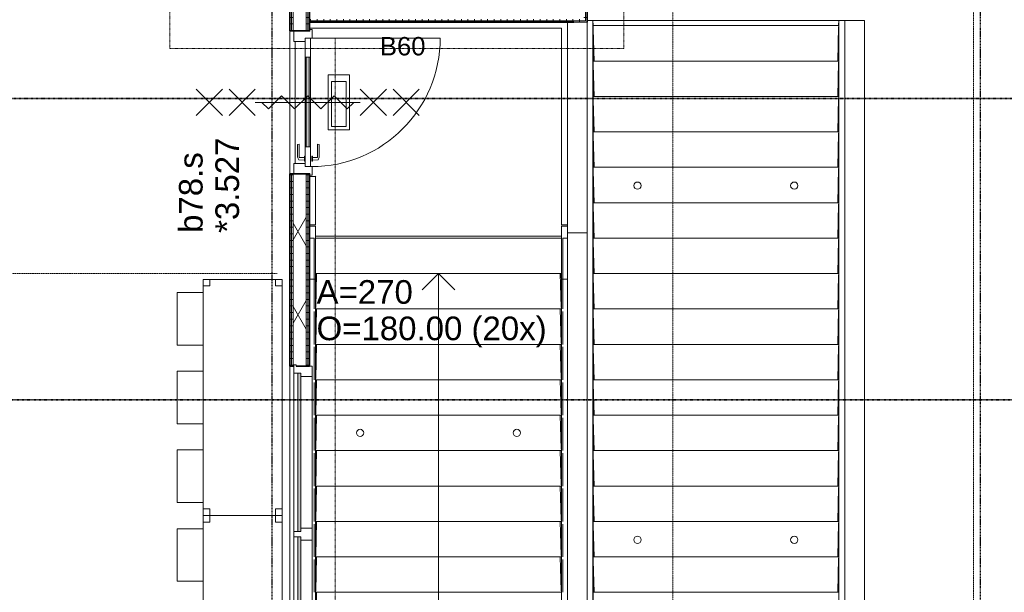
# Model space of a CAD drawing. Header units: millimetres. Extents: x -80560 to 110805, y -11020 to 52719.
# Tile 97 of 145: x 49170 to 56676, y 27730 to 32095. Entities that reach past the tile are written whole.
import ezdxf

# ---------------------------------------------------------------- set-up
doc = ezdxf.new("R2010")
doc.units = ezdxf.units.MM
for name, pattern in [('CENTER2', [20, 8, -4, 4, -4]), ('DASHDOT2', [8, 4, -2, 0, -2]), ('DASHED2', [6, 4, -2]), ('DASHED2-1', [3, 2, -1])]:
    doc.linetypes.add(name, pattern=pattern)
for name, color, linetype, lineweight in [('A-ANNO-NOTE', 131, 'Continuous', 18), ('A-AREA', 32, 'DASHED2', 18), ('A-DETL-GENF', 92, 'Continuous', 18), ('A-DETL-MBND', 5, 'Continuous', 18), ('A-DOOR', 31, 'Continuous', 18), ('A-FLOR', 192, 'Continuous', 18), ('A-FLOR-OVHD', 1, 'DASHED2-1', 18), ('A-GENM', 13, 'Continuous', 18), ('A-GLAZ', 151, 'Continuous', 18), ('A-GLAZ-IDEN', 152, 'Continuous', 18), ('A-WALL', 113, 'Continuous', 35), ('A-WALL-PATT', 111, 'Continuous', 35), ('G-ANNO-SYMB', 111, 'Continuous', 9), ('I-FURN', 30, 'Continuous', 18), ('I-WALL', 2, 'Continuous', 18), ('S-GRID', 1, 'Continuous', 9), ('S-STRS', 31, 'Continuous', 18), ('S-STRS-ANNO', 31, 'Continuous', 18), ('S-STRS-IDEN', 31, 'Continuous', 18)]:
    doc.layers.add(name, color=color, linetype=linetype, lineweight=lineweight)
doc.styles.add('Arial', font='arial.ttf', dxfattribs={"height": 180})
doc.styles.add('Arial_1', font='arial.ttf', dxfattribs={"height": 140})
pattern_1 = [(180, (51379.82, 27762.5), (-9e-14, -50), [])]
pattern_2 = [(0, (53394.82, 33612.5), (0, 50), [])]
pattern_3 = [(270, (52387.32, 32175), (50, 3e-15), [])]

# ---------------------------------------------------------------- blocks, each defined once
blk = doc.blocks.new('19112_SW_LeonardoCollege_R2020_rvt-1-DO_03 derde verdieping')
at = {"layer": 'A-FLOR', "color": 250, "lineweight": 9}
for p, q in [((26375, 31930), (26375, 31000)), ((26530, 30445.1), (28405, 30445.1))]:
    blk.add_line(p, q, dxfattribs=at)
blk = doc.blocks.new('MB 23_10 Spijkerflensplaat - M 24 Kunststof 10mm verdiept-1849717-DO_03 derde verdieping')
at = {"layer": 'A-DETL-MBND', "color": 191, "lineweight": 9}
for start, end in [(0, 180), (180, 0)]:
    blk.add_arc((0, 0), 27.5, start, end, dxfattribs=at)
blk = doc.blocks.new('95251-Leonardo College Leiden_rvt-1-DO_03 derde verdieping')
at = {"layer": 'A-DETL-MBND', "color": 191, "lineweight": 9}
for p, q in [((28600, 32090), (28645, 32090)), ((28645, 32090), (28646.9, 32050)), ((30520, 32090), (28645, 32090)), ((28645, 32090), (28646.9, 32050)), ((28645, 26962.7), (28645, 32090)), ((30518.1, 32050), (30520, 32090)), ((30518.1, 32050), (30520, 32090)), ((30520, 32090), (30565, 32090)), ((30520, 32090), (30520, 26962.7)), ((30518.1, 32050), (28647.5, 32050)), ((28647.5, 32020.2), (28653.8, 31780)), ((30511.2, 31780), (30518, 32040)), ((30517.9, 31780), (28647.5, 31780)), ((30511.2, 31510), (30518, 31770)), ((28647.5, 31750.2), (28653.8, 31510)), ((30517.9, 31510), (28647.5, 31510)), ((28647.5, 31480.2), (28653.8, 31240)), ((30511.2, 31240), (30518, 31500)), ((30517.9, 31240), (28647.5, 31240)), ((30511.2, 30970), (30518, 31230)), ((28647.5, 31210.2), (28653.8, 30970)), ((30517.9, 30970), (28647.5, 30970)), ((28647.5, 30940.2), (28653.8, 30700)), ((30511.2, 30700), (30518, 30960)), ((30517.9, 30700), (28647.5, 30700)), ((28647.5, 30670.2), (28653.8, 30430)), ((30511.2, 30430), (30518, 30690)), ((30517.9, 30430), (28647.5, 30430)), ((28647.5, 30400.2), (28653.8, 30160)), ((30511.2, 30160), (30518, 30420)), ((30517.9, 30160), (28647.5, 30160)), ((28647.5, 30130.2), (28653.8, 29890)), ((30511.2, 29890), (30518, 30150)), ((30517.9, 29890), (28647.5, 29890)), ((30511.2, 29620), (30518, 29880)), ((28647.5, 29860.2), (28653.8, 29620)), ((30517.9, 29620), (28647.5, 29620)), ((28647.5, 29590.2), (28653.8, 29350)), ((30511.2, 29350), (30518, 29610)), ((30517.9, 29350), (28647.5, 29350)), ((28647.5, 29320.2), (28653.8, 29080)), ((30511.2, 29080), (30518, 29340)), ((30517.9, 29080), (28647.5, 29080)), ((28647.5, 29050.2), (28653.8, 28810)), ((30511.2, 28810), (30518, 29070)), ((30517.9, 28810), (28647.5, 28810)), ((28647.5, 28780.2), (28653.8, 28540)), ((30511.2, 28540), (30518, 28800)), ((30517.9, 28540), (28647.5, 28540)), ((30511.2, 28270), (30518, 28530)), ((28647.5, 28510.2), (28653.8, 28270)), ((30517.9, 28270), (28647.5, 28270)), ((28647.5, 28240.2), (28653.8, 28000)), ((30511.2, 28000), (30518, 28260)), ((30517.9, 28000), (28647.5, 28000)), ((28647.5, 27970.2), (28653.8, 27730)), ((30511.2, 27730), (30518, 27990)), ((30517.9, 27730), (28647.5, 27730))]:
    blk.add_line(p, q, dxfattribs=at)
for centre, start, end in [((28985, 30830), 0, 180), ((30180, 30830), 0, 180), ((28985, 30830), 180, 0), ((30180, 30830), 180, 0), ((28985, 28130), 0, 180), ((30180, 28130), 0, 180), ((28985, 28130), 180, 0), ((30180, 28130), 180, 0)]:
    blk.add_arc(centre, 27.5, start, end, dxfattribs=at)
at = {"layer": 'A-GENM', "color": 170, "lineweight": 9}
for p, q in [((26485, 32030), (28405, 32030)), ((28405, 32030), (28402.3, 32027.3)), ((28405, 32030), (28405, 30530)), ((26530, 30900), (26485, 30900)), ((26532.7, 30902.7), (26530, 30900)), ((26530, 30900), (26530, 30530)), ((26530, 30530), (26485, 30530)), ((26485, 30520), (26530, 30520)), ((26532.7, 30530), (26530, 30530)), ((26530, 30520), (26530.7, 30520)), ((26530, 30117.3), (26530, 30520)), ((28405, 30530), (28402.3, 30530)), ((28404.3, 30520), (28405, 30520)), ((28450, 30530), (28405, 30530)), ((28405, 30520), (28450, 30520)), ((28405, 30520), (28405, 30117.3)), ((26530.7, 30445.1), (26530.7, 30170)), ((28404.3, 30170), (28404.3, 30445.1)), ((26530, 30117.3), (26485, 30117.3)), ((26536.7, 30160), (26530, 30117.3)), ((26530, 24990), (26530, 30117.3)), ((26531.2, 30160), (28403.8, 30160)), ((26538.8, 30160), (26532, 29900)), ((28403, 29900), (28396.2, 30160)), ((28405, 30117.3), (28398.3, 30160)), ((28450, 30117.3), (28405, 30117.3)), ((28405, 30117.3), (28405, 24990)), ((26538.8, 29890), (26532, 29630)), ((26532.1, 29890), (28402.9, 29890)), ((28403, 29630), (28396.2, 29890)), ((26538.8, 29620), (26532, 29360)), ((26532.1, 29620), (28402.9, 29620)), ((28403, 29360), (28396.2, 29620)), ((26538.8, 29350), (26532, 29090)), ((26532.1, 29350), (28402.9, 29350)), ((28403, 29090), (28396.2, 29350)), ((26538.8, 29080), (26532, 28820)), ((26532.1, 29080), (28402.9, 29080)), ((28403, 28820), (28396.2, 29080)), ((26538.8, 28810), (26532, 28550)), ((26532.1, 28810), (28402.9, 28810)), ((28403, 28550), (28396.2, 28810)), ((26538.8, 28540), (26532, 28280)), ((26532.1, 28540), (28402.9, 28540)), ((28403, 28280), (28396.2, 28540)), ((26538.8, 28270), (26532, 28010)), ((26532.1, 28270), (28402.9, 28270)), ((28403, 28010), (28396.2, 28270)), ((26538.8, 28000), (26532, 27740)), ((26532.1, 28000), (28402.9, 28000)), ((28403, 27740), (28396.2, 28000)), ((26538.8, 27730), (26532, 27470)), ((26532.1, 27730), (28402.9, 27730))]:
    blk.add_line(p, q, dxfattribs=at)
for centre, start, end in [((26870, 28945), 0, 180), ((26870, 28945), 180, 0), ((28065, 28945), 0, 180), ((28065, 28945), 180, 0)]:
    blk.add_arc(centre, 27.5, start, end, dxfattribs=at)
at = {"color": 191, "lineweight": 9, "rotation": 180}
for p in [(26870, 28945), (28065, 28945)]:
    blk.add_blockref('MB 23_10 Spijkerflensplaat - M 24 Kunststof 10mm verdiept-1849717-DO_03 derde verdieping', p, dxfattribs=at)
blk = doc.blocks.new('Precast Stair - ___-33046600-DO_03 derde verdieping')
at = {"layer": 'A-DETL-MBND'}
for p, q in [((28645, 32050), (28647.5, 32050)), ((28647.5, 26650), (28647.5, 32050)), ((28600, 26650), (28647.5, 26650))]:
    blk.add_line(p, q, dxfattribs=at)
blk = doc.blocks.new('Precast Stair - ___-30551201-DO_03 derde verdieping')
at = {"layer": 'A-DETL-MBND'}
for p, q in [((30518.3, 32050), (28647.5, 32050)), ((30518.3, 31780), (28647.5, 31780)), ((30518.3, 31510), (28647.5, 31510)), ((30518.3, 31240), (28647.5, 31240)), ((30518.3, 30970), (28647.5, 30970)), ((30518.3, 30700), (28647.5, 30700)), ((30518.3, 30430), (28647.5, 30430)), ((30518.3, 30160), (28647.5, 30160)), ((30518.3, 29890), (28647.5, 29890)), ((30518.3, 29620), (28647.5, 29620)), ((30518.3, 29350), (28647.5, 29350)), ((30518.3, 29080), (28647.5, 29080)), ((30518.3, 28810), (28647.5, 28810)), ((30518.3, 28540), (28647.5, 28540)), ((30518.3, 28270), (28647.5, 28270)), ((30518.3, 28000), (28647.5, 28000)), ((30518.3, 27730), (28647.5, 27730)), ((30518.3, 27460), (28647.5, 27460)), ((30518.3, 27190), (28647.5, 27190)), ((30518.3, 26920), (28647.5, 26920)), ((28647.5, 26650), (30520, 26650))]:
    blk.add_line(p, q, dxfattribs=at)
blk = doc.blocks.new('70_EHA_GEN_Aula tables - 70_EHA_GEN_workplaces tables-30443826-DO_03 derde verdieping')
at = {"layer": 'I-FURN'}
for p, q in [((-800, 500), (-400, 500)), ((-800, 300), (-800, 500)), ((-400, 500), (-400, 300)), ((-200, 500), (200, 500)), ((-200, 300), (-200, 500)), ((200, 500), (200, 300)), ((400, 500), (400, 300)), ((800, 500), (400, 500)), ((800, 300), (800, 500)), ((-850, 300), (-900, 300)), ((-900, 300), (-900, 250)), ((-900, 250), (-900, 300)), ((-900, 300), (-850, 300)), ((900, 300), (-900, 300)), ((-900, 300), (-900, -300)), ((-900, -300), (-900, 300)), ((-900, 300), (900, 300)), ((-900, 250), (-850, 250)), ((-850, 250), (-900, 250)), ((-850, 250), (-850, 300)), ((-850, 300), (-850, 250)), ((900, 300), (850, 300)), ((850, 300), (850, 250)), ((850, 250), (850, 300)), ((850, 300), (900, 300)), ((850, 250), (900, 250)), ((900, 250), (850, 250)), ((900, 250), (900, 300)), ((900, 300), (900, 250)), ((900, -300), (900, 300)), ((900, 300), (900, -300)), ((-850, -250), (-900, -250)), ((-900, -250), (-900, -300)), ((-900, -300), (-900, -250)), ((-900, -250), (-850, -250)), ((-900, -300), (-850, -300)), ((-850, -300), (-900, -300)), ((-900, -300), (900, -300)), ((900, -300), (-900, -300)), ((-850, -300), (-850, -250)), ((-850, -250), (-850, -300)), ((900, -250), (850, -250)), ((850, -250), (850, -300)), ((850, -300), (850, -250)), ((850, -250), (900, -250)), ((850, -300), (900, -300)), ((900, -300), (850, -300)), ((900, -300), (900, -250)), ((900, -250), (900, -300))]:
    blk.add_line(p, q, dxfattribs=at)
blk = doc.blocks.new('32_n3o_deur_enkel - 90x139_25_K_980_2590x1110_glasdeur_60zs-34198934-DO_03 derde verdieping')
at = {"layer": 'A-GLAZ'}
for p, q in [((-545, 44), (-465, 44)), ((-543, 27), (-545, 27)), ((-543, -78), (-543, 27)), ((-465, 44), (-465, -41)), ((465, 44), (545, 44)), ((465, -41), (465, 44)), ((543, 27), (543, -78)), ((545, 27), (543, 27)), ((-555, -78), (-543, -78)), ((-555, -95), (-555, -78)), ((-490, -95), (-555, -95)), ((-490, -81), (-490, -95)), ((490, -95), (490, -81)), ((555, -95), (490, -95)), ((543, -78), (555, -78)), ((555, -78), (555, -95))]:
    blk.add_line(p, q, dxfattribs=at)
blk = doc.blocks.new('30_n3o_deur_glasstrook - 40mm_draai_60min_zs_LS-33469069-DO_03 derde verdieping')
at = {"layer": 'A-DOOR'}
blk.add_hatch(color=256, dxfattribs=at).paths.add_polyline_path([(-830, -32), (-146, -32), (-146, -8), (-830, -8)], flags=0)
for p, q in [((-146, 0), (0, 0)), ((0, 0), (0, -40)), ((-980, 0), (-830, 0)), ((-980, -40), (-980, 0)), ((-830, -40), (-980, -40)), ((-830, 0), (-830, -40)), ((-146, 0), (-830, 0)), ((-830, -8), (-146, -8)), ((-830, -32), (-830, -8)), ((-146, -32), (-830, -32)), ((-830, -40), (-146, -40)), ((-146, -40), (-146, 0)), ((-146, -8), (-146, -32)), ((0, -40), (-146, -40)), ((-281.2, -175), (-698.8, -175)), ((-698.8, -175), (-698.8, -338.3)), ((-331.2, -200), (-673.8, -200)), ((-673.8, -200), (-673.8, -314)), ((-331.2, -314), (-331.2, -200)), ((-281.2, -338.3), (-281.2, -175)), ((-698.8, -338.3), (-281.2, -338.3)), ((-673.8, -314), (-331.2, -314))]:
    blk.add_line(p, q, dxfattribs=at)
blk = doc.blocks.new('30_n3o_beslag_deurkruk_met_schild - std-887349-DO_03 derde verdieping')
at = {"layer": 'A-DOOR'}
for p, q in [((18.5, 5), (-18.5, 5)), ((-18.5, 5), (-18.5, 0)), ((-10, 5), (-7.8, 48.4)), ((-7.8, 48.4), (12.7, 58)), ((8.3, 39.7), (10, 5)), ((12.7, 58), (108, 58)), ((111, 45), (13.3, 45)), ((18.5, 0), (18.5, 5)), ((108, 58), (111, 45))]:
    blk.add_line(p, q, dxfattribs=at)
at = {"layer": 'A-DOOR', "flags": 128}
blk.add_lwpolyline([(13.3, 45), (11.3, 44.6), (9.6, 43.4), (8.6, 41.7), (8.3, 39.7)], dxfattribs=at)
blk = doc.blocks.new('30_n3o_beslag_deurkruk_met_schild - std-V215-DO_03 derde verdieping')
at = {"layer": 'A-DOOR'}
for p, q in [((18.5, 0), (-18.5, 0)), ((-18.5, 0), (-18.5, -5)), ((18.5, -5), (18.5, 0)), ((-18.5, -5), (18.5, -5)), ((-7.8, -48.4), (-10, -5)), ((12.7, -58), (-7.8, -48.4)), ((10, -5), (8.3, -39.7)), ((108, -58), (12.7, -58)), ((13.3, -45), (111, -45)), ((111, -45), (108, -58))]:
    blk.add_line(p, q, dxfattribs=at)
at = {"layer": 'A-DOOR', "flags": 128}
blk.add_lwpolyline([(8.3, -39.7), (8.6, -41.7), (9.6, -43.4), (11.3, -44.6), (13.3, -45)], dxfattribs=at)
blk = doc.blocks.new('00_n3o_symbool_swingangle - std-33372925-DO_03 derde verdieping')
at = {"layer": 'A-DOOR'}
blk.add_line((-415, 10), (-415, 990), dxfattribs=at)
blk.add_arc((-415, 10), 980, 360, 90, dxfattribs=at)
blk = doc.blocks.new('32_n3o_raam_h1xb4 - 90x139_25_M_1740x5080-33466108-DO_03 derde verdieping')
at = {"layer": 'A-GLAZ'}
for p, q in [((-2540, 45), (-2540, 28)), ((-2475, 45), (-2540, 45)), ((-2540, 28), (-2528, 28)), ((-2528, 28), (-2528, -94)), ((-2475, 15), (-2475, 45)), ((-2475, 45), (-1268, 45)), ((-1228, 45), (-1268, 45)), ((-1268, 45), (-1268, 15)), ((-1228, 15), (-1228, 45)), ((-1228, 45), (-20, 45)), ((20, 45), (-20, 45)), ((-20, 45), (-20, 15)), ((20, 15), (20, 45)), ((20, 45), (1228, 45)), ((1268, 45), (1228, 45)), ((1228, 45), (1228, 15)), ((1268, 15), (1268, 45)), ((1268, 45), (2475, 45)), ((2540, 45), (2475, 45)), ((2475, 45), (2475, 15)), ((2528, -94), (2528, 28)), ((2528, 28), (2540, 28)), ((2540, 28), (2540, 45)), ((-2450, -94), (-2450, -9)), ((-1293, -9), (-1293, -94)), ((-1203, -94), (-1203, -9)), ((-45, -9), (-45, -94)), ((45, -94), (45, -9)), ((1203, -9), (1203, -94)), ((1293, -94), (1293, -9)), ((2450, -9), (2450, -94)), ((-2528, -94), (-2450, -94)), ((-1293, -94), (-2450, -94)), ((-1293, -94), (-1203, -94)), ((-45, -94), (-1203, -94)), ((-45, -94), (45, -94)), ((1203, -94), (45, -94)), ((1203, -94), (1293, -94)), ((2450, -94), (1293, -94)), ((2450, -94), (2528, -94))]:
    blk.add_line(p, q, dxfattribs=at)
blk = doc.blocks.new('30_n3o_raam_vast - 24mm_60min-33018458-DO_03 derde verdieping')
at = {"layer": 'A-DOOR'}
blk.add_hatch(color=256, dxfattribs=at).paths.add_polyline_path([(-1021, 24), (-1207, 24), (-1207, 0), (0, 0), (0, 24), (-433.7, 24)], flags=0)
for p, q in [((0, 24), (-1207, 24)), ((-1207, 24), (-1207, 0)), ((-1207, 0), (0, 0)), ((0, 0), (0, 24))]:
    blk.add_line(p, q, dxfattribs=at)
blk = doc.blocks.new('30_n3o_raam_vast - 24mm_60min-33018468-DO_03 derde verdieping')
at = {"layer": 'A-DOOR'}
blk.add_hatch(color=256, dxfattribs=at).paths.add_polyline_path([(-1208, 24), (-1208, 0), (0, 0), (0, 24), (-875.4, 24)], flags=0)
for p, q in [((0, 24), (-1208, 24)), ((-1208, 24), (-1208, 0)), ((-1208, 0), (0, 0)), ((0, 0), (0, 24))]:
    blk.add_line(p, q, dxfattribs=at)
blk = doc.blocks.new('01_n3o_symbool_lijn_met_tekst - brandwerend_B60-32129044-DO_03 derde verdieping')
at = {"layer": 'A-DETL-GENF', "color": 3, "linetype": 'DASHDOT2'}
blk.add_line((0, 0), (8900, 0), dxfattribs=at)
blk = doc.blocks.new('01_n3o_symbool_lijn_met_tekst - brandwerend_B60-32847853-DO_03 derde verdieping')
at = {"layer": 'A-DETL-GENF', "color": 3, "linetype": 'DASHDOT2'}
blk.add_line((0, 0), (3460, 0), dxfattribs=at)
blk = doc.blocks.new('01_n3o_symbool_lijn_met_tekst - brandwerend_B60-33341475-DO_03 derde verdieping')
at = {"layer": 'A-DETL-GENF', "color": 3, "linetype": 'DASHDOT2'}
blk.add_line((0, 0), (3585, 0), dxfattribs=at)
blk = doc.blocks.new('01_n3o_symbool_lijn_met_tekst - brandwerend_B60-32507395-DO_03 derde verdieping')
at = {"layer": 'A-DETL-GENF', "color": 3, "linetype": 'DASHDOT2'}
blk.add_line((0, 0), (3505, 0), dxfattribs=at)

msp = doc.modelspace()

# ---------------------------------------------------------------- hatches: boundary and pattern name
at = {"layer": 'A-WALL-PATT', "lineweight": 18}
h = msp.add_hatch(dxfattribs=at)
h.set_pattern_fill('FP_178', color=256, angle=90, style=0, pattern_type=2)
h.set_pattern_definition(pattern_2)
h.paths.add_polyline_path([(53469.8, 32087.5), (53482.3, 32087.5), (53482.3, 35225), (53469.8, 35225), (53469.8, 32100)], flags=0)
h = msp.add_hatch(dxfattribs=at)
h.set_pattern_fill('FP_178', color=256, angle=90, style=0, pattern_type=2)
h.set_pattern_definition(pattern_2)
h.paths.add_polyline_path([(53494.8, 32075), (53494.8, 35237.5), (53482.3, 35237.5), (53482.3, 32075)], flags=0)
h = msp.add_hatch(dxfattribs=at)
h.set_pattern_fill('FP_45', color=256, angle=90, style=0, pattern_type=2)
h.set_pattern_definition(pattern_1)
h.paths.add_polyline_path([(51254.8, 22747.5), (51254.8, 24395), (51242.3, 24395), (51242.3, 22747.5)], flags=0)
h.paths.add_polyline_path([(51254.8, 29455), (51254.8, 30920), (51242.3, 30920), (51242.3, 29455)], flags=0)
h.paths.add_polyline_path([(51254.8, 32010), (51254.8, 32802.5), (51242.3, 32802.5), (51242.3, 32010)], flags=0)
h = msp.add_hatch(dxfattribs=at)
h.set_pattern_fill('FP_2', color=256, style=0, pattern_type=2)
h.set_pattern_definition([(60, (24894.82, 0), (-274.963, 158.75), []), (120, (24894.82, 0), (-274.963, -158.75), [])])
h.paths.add_polyline_path([(51354.8, 22760), (51354.8, 24395), (51276.8, 24395), (51276.8, 24385), (51259.8, 24385), (51259.8, 24395), (51254.8, 24395), (51254.8, 22760), (51280.1, 22760)], flags=0)
h.paths.add_polyline_path([(51276.8, 29455), (51354.8, 29455), (51354.8, 30920), (51254.8, 30920), (51254.8, 29455), (51259.8, 29455), (51259.8, 29465), (51276.8, 29465)], flags=0)
h.paths.add_polyline_path([(51354.8, 32010), (51354.8, 32790), (51344.8, 32790), (51344.8, 32802.5), (51254.8, 32802.5), (51254.8, 32010), (51280.1, 32010)], flags=0)
h = msp.add_hatch(dxfattribs=at)
h.set_pattern_fill('FP_45', color=256, angle=90, style=0, pattern_type=2)
h.set_pattern_definition(pattern_1)
h.paths.add_polyline_path([(51242.3, 22744), (51242.3, 24395), (51229.8, 24395), (51229.8, 22750), (51234.5, 22749.3), (51241.3, 22746.5)], flags=0)
h.paths.add_polyline_path([(51242.3, 29455), (51242.3, 30920), (51229.8, 30920), (51229.8, 29455)], flags=0)
h.paths.add_polyline_path([(51229.8, 32010), (51242.3, 32010), (51242.3, 32790), (51229.8, 32790), (51229.8, 32251)], flags=0)
h = msp.add_hatch(dxfattribs=at)
h.set_pattern_fill('FP_45', color=256, angle=90, style=0, pattern_type=2)
h.set_pattern_definition(pattern_1)
h.paths.add_polyline_path([(51354.8, 22860), (51367.3, 22860), (51367.3, 24395), (51354.8, 24395), (51354.8, 22919.6)], flags=0)
h.paths.add_polyline_path([(51354.8, 29455), (51367.3, 29455), (51367.3, 30920), (51354.8, 30920), (51354.8, 29584.9)], flags=0)
h.paths.add_polyline_path([(51367.3, 32010), (51367.3, 32790), (51354.8, 32790), (51354.8, 32010)], flags=0)
h = msp.add_hatch(dxfattribs=at)
h.set_pattern_fill('FP_45', color=256, angle=90, style=0, pattern_type=2)
h.set_pattern_definition(pattern_1)
h.paths.add_polyline_path([(51379.8, 22872.5), (51379.8, 24395), (51367.3, 24395), (51367.3, 22872.5)], flags=0)
h.paths.add_polyline_path([(51367.3, 29455), (51379.8, 29455), (51379.8, 30920), (51367.3, 30920), (51367.3, 29584.9)], flags=0)
h.paths.add_polyline_path([(51367.3, 32010), (51379.8, 32010), (51379.8, 32790), (51367.3, 32790), (51367.3, 32084.3)], flags=0)
h = msp.add_hatch(dxfattribs=at)
h.set_pattern_fill('FP_179', color=256, angle=-270, style=0, pattern_type=2)
h.set_pattern_definition(pattern_3)
h.paths.add_polyline_path([(52454.8, 32087.5), (53469.8, 32087.5), (53469.8, 32100), (51379.8, 32100), (51379.8, 32087.5), (51867.4, 32087.5)], flags=0)
h = msp.add_hatch(dxfattribs=at)
h.set_pattern_fill('FP_179', color=256, angle=-270, style=0, pattern_type=2)
h.set_pattern_definition(pattern_3)
h.paths.add_polyline_path([(53042.1, 32075), (53482.3, 32075), (53482.3, 32087.5), (51379.8, 32087.5), (51379.8, 32075), (52454.8, 32075)], flags=0)

# ---------------------------------------------------------------- linework, layer by layer
at = {"layer": 'A-ANNO-NOTE', "lineweight": 9}
for p, q in [((50515.8, 31365), (50715.8, 31565)), ((50515.8, 31565), (50715.8, 31365)), ((50765.8, 31365), (50965.8, 31565)), ((50765.8, 31565), (50965.8, 31365)), ((51965.8, 31365), (51765.8, 31565)), ((51965.8, 31565), (51765.8, 31365)), ((52215.8, 31365), (52015.8, 31565)), ((52215.8, 31565), (52015.8, 31365)), ((50965.8, 31465), (51765.8, 31465)), ((50965.8, 31465), (51765.8, 31465)), ((51065.6, 31415), (51015.5, 31465)), ((51165.6, 31515), (51065.6, 31415)), ((51265.7, 31415), (51165.6, 31515)), ((51365.8, 31515), (51265.7, 31415)), ((51365.8, 31515), (51465.9, 31415)), ((51465.9, 31415), (51566, 31515)), ((51566, 31515), (51666.1, 31415)), ((51666.1, 31415), (51716.1, 31465))]:
    msp.add_line(p, q, dxfattribs=at)
at = {"layer": 'A-AREA', "linetype": 'DASHED2-1'}
msp.add_line((51132.3, 30160), (48994.8, 30160), dxfattribs=at)
at = {"layer": 'A-DETL-MBND'}
for p, q in [((55459.8, 22904), (55459.8, 32090)), ((55459.8, 32090), (55609.8, 32090)), ((55609.8, 32090), (55609.8, 22904))]:
    msp.add_line(p, q, dxfattribs=at)
at = {"layer": 'A-FLOR'}
msp.add_line((51229.8, 30920), (51229.8, 32010), dxfattribs=at)
at = {"layer": 'A-FLOR-OVHD'}
for p, q in [((54147.8, 22960), (54147.8, 34840)), ((56441.8, 22960), (56441.8, 34840))]:
    msp.add_line(p, q, dxfattribs=at)
at = {"layer": 'A-WALL', "lineweight": 18}
for p, q in [((53482.3, 32087.5), (53482.3, 35237.5)), ((51242.3, 32802.5), (51242.3, 32010)), ((51254.8, 32802.5), (51254.8, 32010)), ((51354.8, 32790), (51354.8, 32010)), ((51367.3, 32790), (51367.3, 32010)), ((51379.8, 32087.5), (53482.3, 32087.5)), ((53482.3, 32075), (53494.8, 32075)), ((51242.3, 30920), (51242.3, 29455)), ((51254.8, 30920), (51254.8, 29455)), ((51354.8, 30920), (51354.8, 29455)), ((51367.3, 30920), (51367.3, 29455))]:
    msp.add_line(p, q, dxfattribs=at)
at = {"layer": 'A-WALL'}
for p, q in [((53494.8, 32075), (53494.8, 35250)), ((51379.8, 32075), (53394.8, 32075))]:
    msp.add_line(p, q, dxfattribs=at)
at = {"layer": 'G-ANNO-SYMB', "linetype": 'DASHDOT2', "lineweight": 35}
for p, q in [((33830, 31493.3), (90277.4, 31493.3)), ((33828.6, 29198), (90277.4, 29198))]:
    msp.add_line(p, q, dxfattribs=at)
at = {"layer": 'I-WALL', "lineweight": 35}
for p, q in [((51229.8, 32790), (51229.8, 32010)), ((51379.8, 32010), (51379.8, 32790)), ((51229.8, 32010), (51379.8, 32010)), ((51379.8, 30920), (51229.8, 30920)), ((51229.8, 30920), (51229.8, 29455)), ((51379.8, 29455), (51379.8, 30920)), ((51229.8, 29455), (51259.8, 29455)), ((51276.8, 29455), (51379.8, 29455))]:
    msp.add_line(p, q, dxfattribs=at)
at = {"layer": 'I-WALL'}
for p, q in [((53344.8, 24990), (53344.8, 32075)), ((53394.8, 32075), (53482.3, 32075)), ((53494.8, 32075), (53494.8, 24990)), ((53344.8, 30470), (53494.8, 30470)), ((51229.8, 24395), (51229.8, 29455)), ((51379.8, 29455), (51379.8, 29453))]:
    msp.add_line(p, q, dxfattribs=at)
at = {"layer": 'S-GRID', "linetype": 'CENTER2', "lineweight": 25}
for p, q in [((51094.8, 4383.3), (51094.8, 52119.1)), ((56494.8, 4383.3), (56494.8, 52119.1))]:
    msp.add_line(p, q, dxfattribs=at)
at = {"layer": 'S-STRS'}
for p, q in [((51414.8, 30430), (51379.8, 30430)), ((51414.8, 30160), (51414.8, 30430)), ((51424.8, 30430), (53299.8, 30430)), ((53344.8, 30430), (53309.8, 30430)), ((53309.8, 30160), (53309.8, 30430)), ((51414.8, 29890), (51414.8, 30160)), ((51424.8, 30160), (53298.1, 30160)), ((53309.8, 29890), (53309.8, 30160)), ((51426.5, 29890), (53298.1, 29890)), ((51414.8, 29620), (51414.8, 29870.3)), ((53309.8, 29620), (53309.8, 29870.3)), ((51414.8, 29350), (51414.8, 29600.3)), ((51426.5, 29620), (53298.1, 29620)), ((53309.8, 29350), (53309.8, 29600.3)), ((51426.5, 29350), (53298.1, 29350)), ((51414.8, 29080), (51414.8, 29330.3)), ((53309.8, 29080), (53309.8, 29330.3)), ((51414.8, 28810), (51414.8, 29060.3)), ((51426.5, 29080), (53298.1, 29080)), ((53309.8, 28810), (53309.8, 29060.3)), ((51414.8, 28540), (51414.8, 28790.3)), ((51426.5, 28810), (53298.1, 28810)), ((53309.8, 28540), (53309.8, 28790.3)), ((51426.5, 28540), (53298.1, 28540)), ((51414.8, 28270), (51414.8, 28520.3)), ((53309.8, 28270), (53309.8, 28520.3)), ((51414.8, 28000), (51414.8, 28250.3)), ((51426.5, 28270), (53298.1, 28270)), ((53309.8, 28000), (53309.8, 28250.3)), ((51426.5, 28000), (53298.1, 28000)), ((51414.8, 27730), (51414.8, 27980.3)), ((53309.8, 27730), (53309.8, 27980.3)), ((51426.5, 27730), (53298.1, 27730))]:
    msp.add_line(p, q, dxfattribs=at)
at = {"layer": 'S-STRS-ANNO'}
for p, q in [((52362.3, 30160), (52237.3, 30035)), ((52362.3, 29890), (52362.3, 30160)), ((52362.3, 30160), (52487.3, 30035)), ((52362.3, 29620), (52362.3, 29890)), ((52362.3, 29350), (52362.3, 29620)), ((52362.3, 29080), (52362.3, 29350)), ((52362.3, 28810), (52362.3, 29080)), ((52362.3, 28540), (52362.3, 28810)), ((52362.3, 28270), (52362.3, 28540)), ((52362.3, 28000), (52362.3, 28270)), ((52362.3, 27730), (52362.3, 28000)), ((52362.3, 27460), (52362.3, 27730))]:
    msp.add_line(p, q, dxfattribs=at)

# ---------------------------------------------------------------- block references
at = {"color": 250, "lineweight": 5}
for name in ['19112_SW_LeonardoCollege_R2020_rvt-1-DO_03 derde verdieping', '95251-Leonardo College Leiden_rvt-1-DO_03 derde verdieping']:
    msp.add_blockref(name, (24894.8, 0), dxfattribs=at)
at = {"layer": 'A-DETL-GENF', "color": 3, "linetype": 'DASHDOT2', "rotation": 90}
for name, p in [('01_n3o_symbool_lijn_met_tekst - brandwerend_B60-33341475-DO_03 derde verdieping', (50314.8, 31875)), ('01_n3o_symbool_lijn_met_tekst - brandwerend_B60-32507395-DO_03 derde verdieping', (53774.8, 31875)), ('01_n3o_symbool_lijn_met_tekst - brandwerend_B60-32129044-DO_03 derde verdieping', (51574.8, 23055))]:
    msp.add_blockref(name, p, dxfattribs=at)
at = {"layer": 'A-DETL-GENF', "color": 3, "linetype": 'DASHDOT2'}
msp.add_blockref('01_n3o_symbool_lijn_met_tekst - brandwerend_B60-32847853-DO_03 derde verdieping', (50314.8, 31875), dxfattribs=at)
at = {"layer": 'A-DETL-MBND'}
msp.add_blockref('Precast Stair - ___-30551201-DO_03 derde verdieping', (24894.8, 0), dxfattribs=at)
at = {"layer": 'A-DOOR'}
for name, p, rotation in [('30_n3o_deur_glasstrook - 40mm_draai_60min_zs_LS-33469069-DO_03 derde verdieping', (51345.8, 31955), 90.0000000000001), ('00_n3o_symbool_swingangle - std-33372925-DO_03 derde verdieping', (51385.8, 31540), 270.0000000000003), ('30_n3o_beslag_deurkruk_met_schild - std-887349-DO_03 derde verdieping', (51345.8, 31035), 90.0000000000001), ('30_n3o_beslag_deurkruk_met_schild - std-V215-DO_03 derde verdieping', (51395.8, 31035), 90.0000000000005), ('30_n3o_raam_vast - 24mm_60min-33018458-DO_03 derde verdieping', (51313.8, 29400), 90.0000000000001), ('30_n3o_raam_vast - 24mm_60min-33018468-DO_03 derde verdieping', (51313.8, 28153), 90.0000000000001)]:
    msp.add_blockref(name, p, dxfattribs=dict(at, rotation=rotation))
at = {"layer": 'A-GLAZ', "rotation": 90.0000000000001}
for name, p in [('32_n3o_deur_enkel - 90x139_25_K_980_2590x1110_glasdeur_60zs-34198934-DO_03 derde verdieping', (51304.8, 31465)), ('32_n3o_raam_h1xb4 - 90x139_25_M_1740x5080-33466108-DO_03 derde verdieping', (51304.8, 26925))]:
    msp.add_blockref(name, p, dxfattribs=at)
at = {"layer": 'I-FURN', "rotation": 90.00000000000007}
for p in [(50869.8, 29215.1), (50869.8, 27415.1)]:
    msp.add_blockref('70_EHA_GEN_Aula tables - 70_EHA_GEN_workplaces tables-30443826-DO_03 derde verdieping', p, dxfattribs=at)
at = {"layer": 'S-STRS'}
msp.add_blockref('Precast Stair - ___-33046600-DO_03 derde verdieping', (24894.8, 0), dxfattribs=at)

# ---------------------------------------------------------------- texts
at = {"layer": 'A-ANNO-NOTE', "color": 3, "linetype": 'DASHDOT2', "insert": (51915.6, 31963), "char_height": 140, "width": 408.861, "attachment_point": 1, "style": 'Arial_1'}
msp.add_mtext('B60', dxfattribs=at)
at = {"layer": 'A-GLAZ-IDEN', "lineweight": 9, "char_height": 180, "attachment_point": 1, "rotation": 90, "style": 'Arial'}
for s, insert, width in [('*3.527', (50661.8, 30469.6), 865.822), ('b78.s', (50384, 30469.6), 729.536)]:
    msp.add_mtext(s, dxfattribs=dict(at, insert=insert, width=width))
at = {"layer": 'S-STRS-IDEN', "lineweight": 9, "char_height": 180, "attachment_point": 1, "style": 'Arial'}
for s, insert, width in [('A=270', (51433, 30109.6), 881.856), ('O=180.00 (20x)', (51433, 29831.8), 2076.371)]:
    msp.add_mtext(s, dxfattribs=dict(at, insert=insert, width=width))

doc.saveas('drawing.dxf')
